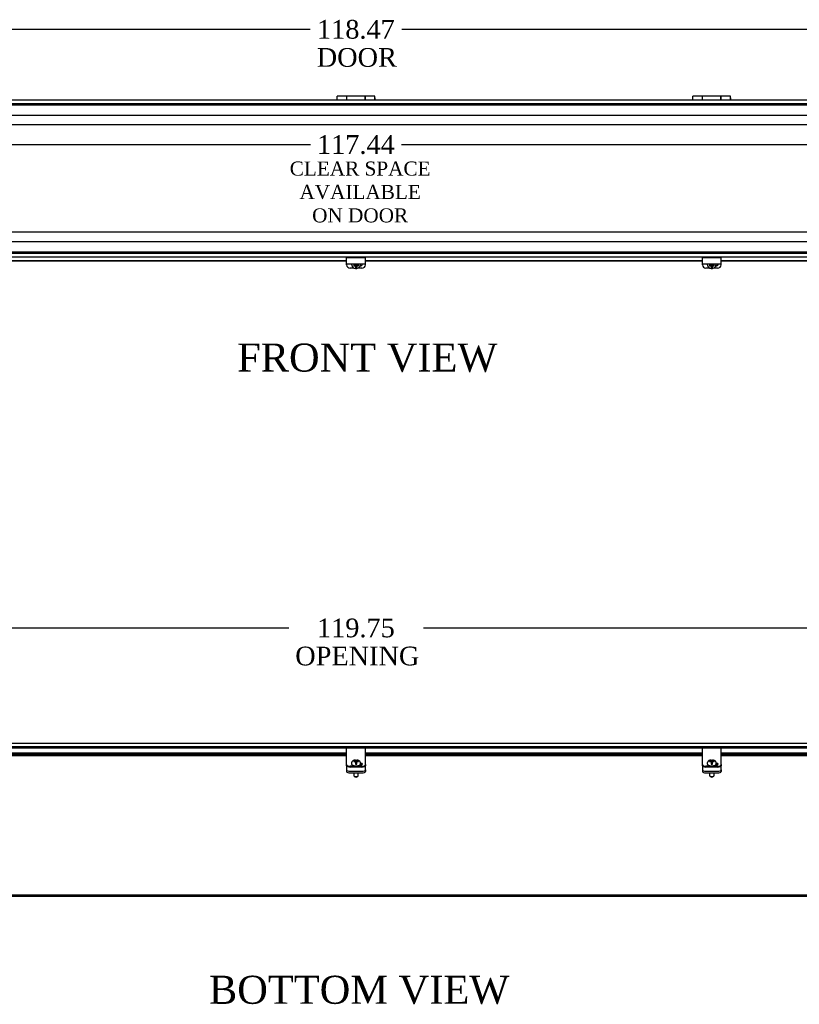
# Model space of a CAD drawing. Header units: inches. Extents: x 3 to 236, y 9 to 158.
# Tile 4 of 9: x 70 to 111, y 9 to 62. Entities that reach past the tile are written whole.
import ezdxf
from ezdxf.enums import TextEntityAlignment as Align
from ezdxf.lldxf.tags import DXFTag

# ---------------------------------------------------------------- set-up
doc = ezdxf.new("R2010")
doc.units = ezdxf.units.IN
doc.header["$MEASUREMENT"] = 0
for name, color, linetype in [('COM40176', 7, 'CONTINUOUS'), ('COM49266', 7, 'CONTINUOUS'), ('COM49267', 7, 'CONTINUOUS'), ('COM52631', 7, 'CONTINUOUS'), ('DEFAULT', 7, 'CONTINUOUS'), ('DV1_DEFAULT', 7, 'CONTINUOUS'), ('HNG11000', 7, 'CONTINUOUS'), ('SCS19419', 7, 'CONTINUOUS')]:
    doc.layers.add(name, color=color, linetype=linetype)
doc.styles.add('SEACAD_TIMES_NEW_ROMAN', font='times.ttf')
tags = doc.linetypes.add('HIDDEN2', pattern=[0.1875, 0.125, -0.0625]).pattern_tags.tags
tags[6:7] = [DXFTag(74, 4), DXFTag(75, 0), DXFTag(340, '0'), DXFTag(46, 0.0), DXFTag(50, 0.0), DXFTag(44, 0.0), DXFTag(45, 0.0)]
tags[4:5] = [DXFTag(74, 4), DXFTag(75, 0), DXFTag(340, '0'), DXFTag(46, 0.0), DXFTag(50, 0.0), DXFTag(44, 0.0), DXFTag(45, 0.0)]

# ---------------------------------------------------------------- blocks, each defined once
blk = doc.blocks.new('GDIMGGROUP3')
at = {"layer": 'DEFAULT', "color": 136, "linetype": 'Continuous'}
for p, q in [((28.359, 61.386), (85.146, 61.386)), ((90.04, 61.386), (146.827, 61.386))]:
    blk.add_line(p, q, dxfattribs=at)
at = {"layer": 'DEFAULT', "color": 136, "linetype": 'Continuous', "style": 'SEACAD_TIMES_NEW_ROMAN'}
for s, p in [('118.47', (85.508, 61.886)), ('DOOR', (85.496, 60.386))]:
    blk.add_text(s, height=1, dxfattribs=at).set_placement(p, align=Align.TOP_LEFT)
blk = doc.blocks.new('GDIMGGROUP7')
at = {"layer": 'DEFAULT', "color": 136, "linetype": 'Continuous'}
for p, q in [((27.718, 29.416), (83.997, 29.416)), ((91.19, 29.416), (147.468, 29.416))]:
    blk.add_line(p, q, dxfattribs=at)
at = {"layer": 'DEFAULT', "color": 136, "linetype": 'Continuous', "style": 'SEACAD_TIMES_NEW_ROMAN'}
for s, p in [('119.75', (85.508, 29.916)), ('OPENING', (84.347, 28.416))]:
    blk.add_text(s, height=1, dxfattribs=at).set_placement(p, align=Align.TOP_LEFT)
blk = doc.blocks.new('GDIMGGROUP8')
at = {"layer": 'DEFAULT', "color": 136, "linetype": 'Continuous'}
for p, q in [((28.875, 55.235), (85.158, 55.235)), ((90.028, 55.235), (146.311, 55.235))]:
    blk.add_line(p, q, dxfattribs=at)
at = {"layer": 'DEFAULT', "color": 136, "linetype": 'Continuous', "style": 'SEACAD_TIMES_NEW_ROMAN'}
blk.add_text('117.44', height=1, dxfattribs=at).set_placement((85.508, 55.735), align=Align.TOP_LEFT)

msp = doc.modelspace()

# ---------------------------------------------------------------- linework, layer by layer
at = {"layer": 'COM40176', "color": 7, "linetype": 'Continuous'}
for p, q in [((87.093, 48.955), (87.093, 49.18)), ((88.093, 49.18), (87.093, 49.18)), ((87.093, 48.861), (87.093, 48.955)), ((88.093, 48.955), (88.093, 49.18)), ((88.093, 48.861), (88.093, 48.955)), ((106.093, 48.955), (106.093, 49.18)), ((107.093, 49.18), (106.093, 49.18)), ((106.093, 48.861), (106.093, 48.955)), ((107.093, 48.955), (107.093, 49.18)), ((107.093, 48.861), (107.093, 48.955)), ((87.093, 48.808), (87.093, 48.861)), ((87.093, 48.861), (88.093, 48.861)), ((87.485, 48.637), (87.281, 48.637)), ((87.905, 48.637), (87.703, 48.637)), ((88.093, 48.808), (88.093, 48.861)), ((106.093, 48.808), (106.093, 48.861)), ((106.093, 48.861), (107.093, 48.861)), ((106.485, 48.637), (106.281, 48.637)), ((106.905, 48.637), (106.703, 48.637)), ((107.093, 48.808), (107.093, 48.861)), ((87.093, 22.881), (87.093, 23.004)), ((88.093, 23.004), (87.093, 23.004)), ((87.093, 22.301), (87.093, 22.881)), ((88.093, 22.881), (88.093, 23.004)), ((88.093, 22.301), (88.093, 22.881)), ((106.093, 22.881), (106.093, 23.004)), ((107.093, 23.004), (106.093, 23.004)), ((106.093, 22.301), (106.093, 22.881)), ((107.093, 22.881), (107.093, 23.004)), ((107.093, 22.301), (107.093, 22.881)), ((87.093, 22.263), (87.093, 22.301)), ((87.093, 22.114), (87.093, 22.263)), ((87.093, 22.063), (87.093, 22.114)), ((88.093, 22.263), (88.093, 22.301)), ((88.093, 22.114), (88.093, 22.263)), ((88.093, 22.114), (88.093, 22.063)), ((106.093, 22.263), (106.093, 22.301)), ((106.093, 22.114), (106.093, 22.263)), ((106.093, 22.063), (106.093, 22.114)), ((107.093, 22.263), (107.093, 22.301)), ((107.093, 22.114), (107.093, 22.263)), ((107.093, 22.114), (107.093, 22.063)), ((87.905, 22.035), (87.281, 22.035)), ((87.905, 21.983), (87.281, 21.983)), ((87.766, 22.081), (87.797, 22.081)), ((106.905, 22.035), (106.281, 22.035)), ((106.905, 21.983), (106.281, 21.983)), ((106.766, 22.081), (106.797, 22.081))]:
    msp.add_line(p, q, dxfattribs=at)
for centre, major_axis, ratio, start_param, end_param in [((87.281, 48.808), (-0.188, 0), 0.906308, 0, 1.570796), ((87.797, 48.864), (-0.14, 0), 0.906308, 1.645667, 3.121159), ((87.797, 48.888), (-0.141, 0), 0.906308, 1.732532, 2.930417), ((87.905, 48.808), (-0.188, 0), 0.906308, 1.570796, 3.141593), ((106.281, 48.808), (-0.188, 0), 0.906308, 0, 1.570796), ((106.797, 48.864), (-0.14, 0), 0.906308, 1.645667, 3.121159), ((106.797, 48.888), (-0.14, 0), 0.906308, 1.732532, 2.930417), ((106.905, 48.808), (-0.188, 0), 0.906308, 1.570796, 3.141593), ((87.281, 22.114), (-0.188, 0), 0.422618, 0, 1.570796), ((87.797, 22.141), (-0.14, 0), 0.422618, 1.570796, 4.453838), ((87.797, 22.089), (-0.141, 0), 0.422618, 3.591638, 4.470707), ((87.905, 22.114), (-0.188, 0), 0.422618, 1.570796, 3.141593), ((106.281, 22.114), (-0.188, 0), 0.422618, 0, 1.570796), ((106.797, 22.141), (-0.14, 0), 0.422618, 1.570796, 4.453838), ((106.797, 22.089), (-0.14, 0), 0.422618, 3.591638, 4.470707), ((106.905, 22.114), (-0.188, 0), 0.422618, 1.570796, 3.141593), ((87.281, 22.063), (0.188, 0), 0.422618, 3.141593, 4.712389), ((87.905, 22.063), (0.188, 0), 0.422618, 4.712389, 6.283185), ((106.281, 22.063), (0.188, 0), 0.422618, 3.141593, 4.712389), ((106.905, 22.063), (0.188, 0), 0.422618, 4.712389, 6.283185)]:
    msp.add_ellipse(centre, major_axis=major_axis, ratio=ratio, start_param=start_param, end_param=end_param, dxfattribs=at)
at = {"layer": 'COM49266', "color": 7, "linetype": 'HIDDEN2'}
for p, q in [((27.718, 57.358), (147.468, 57.358)), ((28.359, 57.43), (146.827, 57.43)), ((28.359, 56.805), (146.827, 56.805)), ((28.359, 50.055), (146.827, 50.055)), ((27.718, 49.502), (147.468, 49.502)), ((28.359, 49.43), (146.827, 49.43)), ((27.718, 23.014), (147.468, 23.014)), ((28.359, 23.086), (146.827, 23.086)), ((27.718, 15.158), (147.468, 15.158))]:
    msp.add_line(p, q, dxfattribs=at)
at = {"layer": 'COM49266', "color": 7, "linetype": 'Continuous'}
msp.add_line((27.718, 15.086), (147.468, 15.086), dxfattribs=at)
at = {"layer": 'COM49267', "color": 7, "linetype": 'Continuous'}
for p, q in [((28.359, 57.618), (146.827, 57.618)), ((28.359, 49.243), (146.827, 49.243)), ((87.093, 49.024), (69.093, 49.024)), ((87.093, 49.007), (69.093, 49.007)), ((106.093, 49.024), (88.093, 49.024)), ((106.093, 49.007), (88.093, 49.007)), ((125.093, 49.024), (107.093, 49.024)), ((125.093, 49.007), (107.093, 49.007)), ((28.359, 23.258), (146.827, 23.258)), ((87.093, 22.719), (69.093, 22.719)), ((87.093, 22.649), (69.093, 22.649)), ((106.093, 22.719), (88.093, 22.719)), ((106.093, 22.649), (88.093, 22.649)), ((125.093, 22.719), (107.093, 22.719)), ((125.093, 22.649), (107.093, 22.649)), ((69.093, 22.602), (87.093, 22.602)), ((88.093, 22.602), (106.093, 22.602)), ((107.093, 22.602), (125.093, 22.602))]:
    msp.add_line(p, q, dxfattribs=at)
at = {"layer": 'COM52631', "color": 7, "linetype": 'Continuous'}
for p, q in [((87.82, 48.767), (87.841, 48.767)), ((106.82, 48.767), (106.841, 48.767)), ((87.093, 22.052), (87.093, 22.063)), ((87.093, 22.052), (87.093, 22.009)), ((87.093, 22.009), (87.093, 21.836)), ((87.093, 21.836), (87.093, 21.75)), ((87.281, 21.757), (87.905, 21.757)), ((87.281, 21.671), (87.905, 21.671)), ((88.093, 22.063), (88.093, 22.052)), ((88.093, 22.009), (88.093, 22.052)), ((88.093, 21.836), (88.093, 22.009)), ((88.093, 21.836), (88.093, 21.75)), ((106.093, 22.052), (106.093, 22.063)), ((106.093, 22.052), (106.093, 22.009)), ((106.093, 22.009), (106.093, 21.836)), ((106.093, 21.836), (106.093, 21.75)), ((106.281, 21.757), (106.905, 21.757)), ((106.281, 21.671), (106.905, 21.671)), ((107.093, 22.063), (107.093, 22.052)), ((107.093, 22.009), (107.093, 22.052)), ((107.093, 21.836), (107.093, 22.009)), ((107.093, 21.836), (107.093, 21.75))]:
    msp.add_line(p, q, dxfattribs=at)
for centre, start_param, end_param in [((87.281, 21.836), 0, 1.570796), ((87.281, 21.75), 0, 1.570796), ((87.905, 21.836), 1.570796, 3.141593), ((87.905, 21.75), 1.570796, 3.141593), ((106.281, 21.836), 0, 1.570796), ((106.281, 21.75), 0, 1.570796), ((106.905, 21.836), 1.570796, 3.141593), ((106.905, 21.75), 1.570796, 3.141593)]:
    msp.add_ellipse(centre, major_axis=(-0.188, 0), ratio=0.422618, start_param=start_param, end_param=end_param, dxfattribs=at)
at = {"layer": 'DV1_DEFAULT', "color": 7, "linetype": 'HIDDEN2'}
for p, q in [((28.875, 56.307), (146.311, 56.307)), ((146.311, 50.555), (28.875, 50.555))]:
    msp.add_line(p, q, dxfattribs=at)
at = {"layer": 'HNG11000', "color": 7, "linetype": 'Continuous'}
for p, q in [((86.568, 57.68), (86.568, 57.618)), ((86.593, 57.618), (86.593, 57.808)), ((87.093, 57.808), (86.593, 57.808)), ((87.093, 57.808), (87.093, 57.618)), ((87.098, 57.73), (87.093, 57.73)), ((87.098, 57.618), (87.098, 57.808)), ((88.088, 57.808), (87.098, 57.808)), ((88.088, 57.618), (88.088, 57.808)), ((88.093, 57.73), (88.088, 57.73)), ((88.093, 57.618), (88.093, 57.808)), ((88.593, 57.808), (88.093, 57.808)), ((88.593, 57.618), (88.593, 57.808)), ((88.618, 57.618), (88.618, 57.68)), ((105.563, 57.68), (105.563, 57.618)), ((105.588, 57.618), (105.588, 57.808)), ((106.088, 57.808), (105.588, 57.808)), ((106.088, 57.808), (106.088, 57.618)), ((106.093, 57.73), (106.088, 57.73)), ((106.093, 57.618), (106.093, 57.808)), ((107.083, 57.808), (106.093, 57.808)), ((107.083, 57.618), (107.083, 57.808)), ((107.088, 57.73), (107.083, 57.73)), ((107.088, 57.618), (107.088, 57.808)), ((107.588, 57.808), (107.088, 57.808)), ((107.588, 57.618), (107.588, 57.808)), ((107.613, 57.618), (107.613, 57.68))]:
    msp.add_line(p, q, dxfattribs=at)
for centre, start, end in [((86.618, 57.68), 120, 180), ((88.568, 57.68), 0, 60), ((105.613, 57.68), 120, 180), ((107.563, 57.68), 0, 60)]:
    msp.add_arc(centre, 0.05, start, end, dxfattribs=at)
at = {"layer": 'SCS19419', "color": 7, "linetype": 'Continuous'}
for p, q in [((87.353, 48.853), (87.353, 48.841)), ((87.47, 48.822), (87.47, 48.758)), ((87.478, 48.822), (87.47, 48.822)), ((87.47, 48.79), (87.536, 48.79)), ((87.47, 48.758), (87.478, 48.758)), ((87.535, 48.822), (87.478, 48.822)), ((87.478, 48.758), (87.535, 48.758)), ((87.52, 48.822), (87.52, 48.8)), ((87.57, 48.819), (87.52, 48.819)), ((87.52, 48.8), (87.57, 48.8)), ((87.535, 48.822), (87.56, 48.844)), ((87.535, 48.758), (87.535, 48.786)), ((87.56, 48.735), (87.535, 48.758)), ((87.56, 48.861), (87.56, 48.844)), ((87.57, 48.846), (87.56, 48.846)), ((87.56, 48.763), (87.56, 48.735)), ((87.56, 48.735), (87.56, 48.685)), ((87.56, 48.685), (87.56, 48.614)), ((87.57, 48.861), (87.57, 48.846)), ((87.57, 48.819), (87.57, 48.8)), ((87.57, 48.8), (87.57, 48.755)), ((87.62, 48.774), (87.57, 48.774)), ((87.57, 48.755), (87.62, 48.755)), ((87.62, 48.846), (87.62, 48.861)), ((87.63, 48.846), (87.62, 48.846)), ((87.62, 48.819), (87.62, 48.8)), ((87.67, 48.819), (87.62, 48.819)), ((87.62, 48.8), (87.67, 48.8)), ((87.62, 48.767), (87.62, 48.8)), ((87.62, 48.767), (87.62, 48.767)), ((87.62, 48.755), (87.62, 48.767)), ((87.63, 48.844), (87.63, 48.861)), ((87.63, 48.844), (87.655, 48.822)), ((87.63, 48.735), (87.63, 48.763)), ((87.655, 48.758), (87.63, 48.735)), ((87.63, 48.686), (87.63, 48.735)), ((87.63, 48.615), (87.63, 48.686)), ((87.653, 48.79), (87.72, 48.79)), ((87.708, 48.822), (87.655, 48.822)), ((87.655, 48.786), (87.655, 48.758)), ((87.655, 48.758), (87.708, 48.758)), ((87.67, 48.8), (87.67, 48.822)), ((87.72, 48.822), (87.708, 48.822)), ((87.708, 48.758), (87.72, 48.758)), ((87.72, 48.758), (87.72, 48.822)), ((87.833, 48.841), (87.833, 48.853)), ((106.353, 48.853), (106.353, 48.841)), ((106.47, 48.822), (106.47, 48.758)), ((106.478, 48.822), (106.47, 48.822)), ((106.47, 48.79), (106.536, 48.79)), ((106.47, 48.758), (106.478, 48.758)), ((106.535, 48.822), (106.478, 48.822)), ((106.478, 48.758), (106.535, 48.758)), ((106.52, 48.822), (106.52, 48.8)), ((106.57, 48.819), (106.52, 48.819)), ((106.52, 48.8), (106.57, 48.8)), ((106.535, 48.822), (106.56, 48.844)), ((106.535, 48.758), (106.535, 48.786)), ((106.56, 48.735), (106.535, 48.758)), ((106.56, 48.861), (106.56, 48.844)), ((106.57, 48.846), (106.56, 48.846)), ((106.56, 48.763), (106.56, 48.735)), ((106.56, 48.735), (106.56, 48.685)), ((106.56, 48.685), (106.56, 48.614)), ((106.57, 48.861), (106.57, 48.846)), ((106.57, 48.819), (106.57, 48.8)), ((106.57, 48.8), (106.57, 48.755)), ((106.62, 48.774), (106.57, 48.774)), ((106.57, 48.755), (106.62, 48.755)), ((106.62, 48.846), (106.62, 48.861)), ((106.63, 48.846), (106.62, 48.846)), ((106.62, 48.819), (106.62, 48.8)), ((106.67, 48.819), (106.62, 48.819)), ((106.62, 48.8), (106.67, 48.8)), ((106.62, 48.767), (106.62, 48.8)), ((106.62, 48.767), (106.62, 48.767)), ((106.62, 48.755), (106.62, 48.767)), ((106.63, 48.844), (106.63, 48.861)), ((106.63, 48.844), (106.655, 48.822)), ((106.63, 48.735), (106.63, 48.763)), ((106.655, 48.758), (106.63, 48.735)), ((106.63, 48.686), (106.63, 48.735)), ((106.63, 48.615), (106.63, 48.686)), ((106.653, 48.79), (106.72, 48.79)), ((106.708, 48.822), (106.655, 48.822)), ((106.655, 48.786), (106.655, 48.758)), ((106.655, 48.758), (106.708, 48.758)), ((106.67, 48.8), (106.67, 48.822)), ((106.72, 48.822), (106.708, 48.822)), ((106.708, 48.758), (106.72, 48.758)), ((106.72, 48.758), (106.72, 48.822)), ((106.833, 48.841), (106.833, 48.853)), ((87.353, 22.19), (87.353, 22.163)), ((87.47, 22.314), (87.47, 22.284)), ((87.478, 22.314), (87.47, 22.314)), ((87.47, 22.284), (87.478, 22.284)), ((87.535, 22.314), (87.478, 22.314)), ((87.478, 22.284), (87.535, 22.284)), ((87.535, 22.314), (87.56, 22.325)), ((87.535, 22.284), (87.535, 22.314)), ((87.56, 22.274), (87.535, 22.284)), ((87.56, 22.348), (87.56, 22.36)), ((87.56, 22.348), (87.56, 22.325)), ((87.56, 22.325), (87.56, 22.274)), ((87.56, 22.274), (87.56, 22.25)), ((87.56, 22.25), (87.56, 22.146)), ((87.57, 22.242), (87.56, 22.242)), ((87.56, 22.221), (87.57, 22.221)), ((87.57, 22.264), (87.57, 22.242)), ((87.62, 22.264), (87.57, 22.264)), ((87.57, 22.221), (87.57, 22.242)), ((87.57, 22.223), (87.62, 22.223)), ((87.57, 22.221), (87.57, 22.2)), ((87.57, 22.2), (87.62, 22.2)), ((87.62, 22.257), (87.62, 22.264)), ((87.62, 22.257), (87.62, 22.257)), ((87.62, 22.242), (87.62, 22.257)), ((87.63, 22.242), (87.62, 22.242)), ((87.62, 22.221), (87.62, 22.242)), ((87.62, 22.221), (87.63, 22.221)), ((87.62, 22.206), (87.62, 22.221)), ((87.62, 22.2), (87.62, 22.206)), ((87.63, 22.359), (87.63, 22.347)), ((87.63, 22.325), (87.63, 22.347)), ((87.63, 22.274), (87.63, 22.325)), ((87.63, 22.325), (87.655, 22.314)), ((87.655, 22.284), (87.63, 22.274)), ((87.63, 22.251), (87.63, 22.274)), ((87.63, 22.146), (87.63, 22.251)), ((87.708, 22.314), (87.655, 22.314)), ((87.655, 22.314), (87.655, 22.284)), ((87.655, 22.284), (87.708, 22.284)), ((87.72, 22.313), (87.708, 22.314)), ((87.708, 22.284), (87.72, 22.284)), ((87.72, 22.284), (87.72, 22.313)), ((87.833, 22.163), (87.833, 22.19)), ((106.353, 22.19), (106.353, 22.163)), ((106.47, 22.314), (106.47, 22.284)), ((106.478, 22.314), (106.47, 22.314)), ((106.47, 22.284), (106.478, 22.284)), ((106.535, 22.314), (106.478, 22.314)), ((106.478, 22.284), (106.535, 22.284)), ((106.535, 22.314), (106.56, 22.325)), ((106.535, 22.284), (106.535, 22.314)), ((106.56, 22.274), (106.535, 22.284)), ((106.56, 22.348), (106.56, 22.36)), ((106.56, 22.348), (106.56, 22.325)), ((106.56, 22.325), (106.56, 22.274)), ((106.56, 22.274), (106.56, 22.25)), ((106.56, 22.25), (106.56, 22.146)), ((106.57, 22.242), (106.56, 22.242)), ((106.56, 22.221), (106.57, 22.221)), ((106.57, 22.264), (106.57, 22.242)), ((106.62, 22.264), (106.57, 22.264)), ((106.57, 22.221), (106.57, 22.242)), ((106.57, 22.223), (106.62, 22.223)), ((106.57, 22.221), (106.57, 22.2)), ((106.57, 22.2), (106.62, 22.2)), ((106.62, 22.257), (106.62, 22.264)), ((106.62, 22.257), (106.62, 22.257)), ((106.62, 22.242), (106.62, 22.257)), ((106.63, 22.242), (106.62, 22.242)), ((106.62, 22.221), (106.62, 22.242)), ((106.62, 22.221), (106.63, 22.221)), ((106.62, 22.206), (106.62, 22.221)), ((106.62, 22.2), (106.62, 22.206)), ((106.63, 22.359), (106.63, 22.347)), ((106.63, 22.325), (106.63, 22.347)), ((106.63, 22.274), (106.63, 22.325)), ((106.63, 22.325), (106.655, 22.314)), ((106.655, 22.284), (106.63, 22.274)), ((106.63, 22.251), (106.63, 22.274)), ((106.63, 22.146), (106.63, 22.251)), ((106.708, 22.314), (106.655, 22.314)), ((106.655, 22.314), (106.655, 22.284)), ((106.655, 22.284), (106.708, 22.284)), ((106.72, 22.313), (106.708, 22.314)), ((106.708, 22.284), (106.72, 22.284)), ((106.72, 22.284), (106.72, 22.313)), ((106.833, 22.163), (106.833, 22.19)), ((87.47, 21.671), (87.47, 21.532)), ((87.716, 21.532), (87.716, 21.671)), ((106.47, 21.671), (106.47, 21.532)), ((106.716, 21.532), (106.716, 21.671)), ((87.484, 21.508), (87.537, 21.466)), ((87.649, 21.466), (87.702, 21.508)), ((106.484, 21.508), (106.537, 21.466)), ((106.649, 21.466), (106.702, 21.508))]:
    msp.add_line(p, q, dxfattribs=at)
for centre, radius, start, end in [((87.584, 48.843), 0.23, 181.8011, 264.2946), ((87.572, 48.685), 0.0719, 259.6722, 267.696), ((87.62, 48.731), 0.0236, 88.9715, 90), ((87.616, 48.683), 0.0702, 272.8998, 281.1356), ((87.602, 48.844), 0.23, 276.8864, 359.0513), ((106.584, 48.843), 0.23, 181.8011, 264.2946), ((106.572, 48.685), 0.0719, 259.6722, 267.696), ((106.62, 48.731), 0.0236, 88.9715, 90), ((106.616, 48.683), 0.0702, 272.8998, 281.1356), ((106.602, 48.844), 0.23, 276.8864, 359.0513), ((87.571, 22.145), 0.0111, 177.5964, 264.1762), ((87.62, 22.275), 0.011, 270, 272.2047), ((87.62, 22.211), 0.011, 270, 272.2047), ((87.618, 22.145), 0.0112, 276.1761, 2.3347), ((106.571, 22.145), 0.0111, 177.5964, 264.1762), ((106.62, 22.275), 0.011, 270, 272.2047), ((106.62, 22.211), 0.011, 270, 272.2047), ((106.618, 22.145), 0.0112, 276.1761, 2.3347)]:
    msp.add_arc(centre, radius, start, end, dxfattribs=at)
for centre, major_axis, ratio, start_param, end_param in [((87.593, 48.853), (0.24, 0), 0.906308, 3.104972, 3.141593), ((87.593, 48.841), (0.24, 0), 0.906308, 3.141593, 3.159961), ((87.57, 48.786), (-0.035, 0), 0.422618, 5.993434, 6.283185), ((87.57, 48.763), (0.01, 0), 0.422618, 1.570796, 3.141593), ((87.593, 48.822), (-0.231, 0), 0.906308, 1.468738, 1.685388), ((87.62, 48.763), (0.01, 0), 0.422618, 0, 1.528344), ((87.62, 48.786), (-0.035, 0), 0.422618, 3.141593, 3.431344), ((87.593, 48.853), (0.24, 0), 0.906308, 0, 0.036621), ((106.593, 48.853), (0.24, 0), 0.906308, 3.104972, 3.141593), ((106.593, 48.841), (0.24, 0), 0.906308, 3.141593, 3.159961), ((106.57, 48.786), (-0.035, 0), 0.422618, 5.993434, 6.283185), ((106.57, 48.763), (0.01, 0), 0.422618, 1.570796, 3.141593), ((106.593, 48.822), (-0.231, 0), 0.906308, 1.468738, 1.685388), ((106.62, 48.763), (0.01, 0), 0.422618, 0.000001, 1.528344), ((106.62, 48.786), (-0.035, 0), 0.422618, 3.141593, 3.431344), ((106.593, 48.853), (0.24, 0), 0.906308, 0, 0.036621), ((87.593, 22.163), (-0.24, 0), 0.422618, 6.264677, 6.283185), ((87.57, 22.266), (-0.01, 0), 0.906308, 0, 1.570796), ((87.57, 22.215), (0.01, 0), 0.906308, 3.141593, 4.712389), ((87.593, 22.231), (0.231, 0), 0.422618, 1.456205, 1.672855), ((87.593, 22.231), (-0.231, 0), 0.422618, 1.468738, 1.685388), ((87.62, 22.266), (-0.01, 0), 0.906308, 1.613249, 3.141593), ((87.62, 22.215), (0.01, 0), 0.906308, 4.754841, 6.283185), ((106.593, 22.163), (-0.24, 0), 0.422618, 6.264677, 6.283185), ((106.57, 22.266), (-0.01, 0), 0.906308, 0, 1.570796), ((106.57, 22.215), (0.01, 0), 0.906308, 3.141593, 4.712389), ((106.593, 22.231), (0.231, 0), 0.422618, 1.456205, 1.672855), ((106.593, 22.231), (-0.231, 0), 0.422618, 1.468738, 1.685388), ((106.62, 22.266), (-0.01, 0), 0.906308, 1.613249, 3.141593), ((106.62, 22.215), (0.01, 0), 0.906308, 4.754841, 6.283187), ((87.593, 21.532), (-0.123, 0), 0.422618, 0, 3.141593), ((87.593, 21.478), (0.063, 0), 0.422618, 3.626705, 5.798073), ((106.593, 21.532), (-0.123, 0), 0.422618, 0, 3.141593), ((106.593, 21.478), (-0.063, 0), 0.422618, 0.485112, 2.65648)]:
    msp.add_ellipse(centre, major_axis=major_axis, ratio=ratio, start_param=start_param, end_param=end_param, dxfattribs=at)
for points, knots in [([(87.536, 48.79), (87.541, 48.785), (87.546, 48.781), (87.554, 48.775), (87.557, 48.773), (87.561, 48.77), (87.563, 48.769), (87.566, 48.768), (87.568, 48.767), (87.57, 48.767)], [0, 0, 0, 0, 0.5, 0.5, 0.75, 0.75, 0.875, 0.875, 1, 1, 1, 1]), ([(87.62, 48.767), (87.622, 48.767), (87.623, 48.768), (87.627, 48.769), (87.628, 48.77), (87.632, 48.773), (87.635, 48.775), (87.643, 48.781), (87.648, 48.785), (87.653, 48.79)], [0, 0, 0, 0, 0.125, 0.125, 0.25, 0.25, 0.5, 0.5, 1, 1, 1, 1]), ([(106.536, 48.79), (106.541, 48.785), (106.546, 48.781), (106.554, 48.775), (106.557, 48.773), (106.561, 48.77), (106.563, 48.769), (106.566, 48.768), (106.568, 48.767), (106.57, 48.767)], [0, 0, 0, 0, 0.5, 0.5, 0.75, 0.75, 0.875, 0.875, 1, 1, 1, 1]), ([(106.62, 48.767), (106.622, 48.767), (106.623, 48.768), (106.627, 48.769), (106.628, 48.77), (106.632, 48.773), (106.635, 48.775), (106.643, 48.781), (106.648, 48.785), (106.653, 48.79)], [0, 0, 0, 0, 0.125, 0.125, 0.25, 0.25, 0.5, 0.5, 1, 1, 1, 1]), ([(87.354, 22.166), (87.354, 22.162), (87.353, 22.153), (87.358, 22.136), (87.37, 22.117), (87.387, 22.1), (87.411, 22.085), (87.44, 22.072), (87.474, 22.061), (87.511, 22.053), (87.551, 22.049), (87.591, 22.047), (87.632, 22.048), (87.671, 22.053), (87.708, 22.06), (87.743, 22.07), (87.773, 22.083), (87.797, 22.099), (87.816, 22.116), (87.828, 22.135), (87.833, 22.151), (87.833, 22.16), (87.832, 22.162)], [0, 0, 0, 0, 0.021442, 0.068495, 0.115732, 0.166361, 0.221206, 0.278131, 0.334743, 0.39076, 0.446351, 0.501712, 0.55701, 0.612378, 0.667952, 0.72393, 0.78057, 0.838178, 0.890802, 0.939196, 0.984573, 1, 1, 1, 1]), ([(87.56, 22.359), (87.558, 22.359), (87.543, 22.359), (87.514, 22.354), (87.477, 22.344), (87.443, 22.329), (87.415, 22.311), (87.392, 22.29), (87.374, 22.266), (87.361, 22.239), (87.354, 22.213), (87.354, 22.197), (87.354, 22.19)], [0, 0, 0, 0, 0.016727, 0.144856, 0.27899, 0.408962, 0.52564, 0.632646, 0.735126, 0.835581, 0.935279, 1, 1, 1, 1]), ([(87.56, 22.335), (87.56, 22.333), (87.561, 22.332), (87.564, 22.329), (87.567, 22.328), (87.57, 22.328)], [0, 0, 0, 0, 0.5, 0.5, 1, 1, 1, 1]), ([(87.57, 22.257), (87.568, 22.257), (87.566, 22.256), (87.563, 22.256), (87.561, 22.255), (87.56, 22.255), (87.56, 22.255), (87.56, 22.255)], [0, 0, 0, 0, 0.125, 0.125, 0.25, 0.25, 0.2582906, 0.2582906, 0.2582906, 0.2582906]), ([(87.62, 22.328), (87.622, 22.328), (87.625, 22.329), (87.629, 22.331), (87.63, 22.333), (87.63, 22.335)], [0, 0, 0, 0, 0.5, 0.5, 1, 1, 1, 1]), ([(87.63, 22.255), (87.63, 22.255), (87.63, 22.255), (87.628, 22.255), (87.627, 22.256), (87.623, 22.256), (87.622, 22.257), (87.62, 22.257)], [0.7477145, 0.7477145, 0.7477145, 0.7477145, 0.75, 0.75, 0.875, 0.875, 1, 1, 1, 1]), ([(87.833, 22.191), (87.832, 22.202), (87.831, 22.22), (87.822, 22.249), (87.807, 22.274), (87.789, 22.296), (87.767, 22.314), (87.74, 22.33), (87.709, 22.344), (87.673, 22.353), (87.645, 22.359), (87.631, 22.359), (87.63, 22.359)], [0, 0, 0, 0, 0.099975, 0.201088, 0.299138, 0.39702, 0.498071, 0.606498, 0.726569, 0.857654, 0.9886, 1, 1, 1, 1]), ([(106.354, 22.166), (106.354, 22.162), (106.353, 22.153), (106.358, 22.136), (106.37, 22.117), (106.387, 22.1), (106.411, 22.085), (106.44, 22.072), (106.474, 22.061), (106.511, 22.053), (106.551, 22.049), (106.591, 22.047), (106.632, 22.048), (106.671, 22.053), (106.708, 22.06), (106.743, 22.07), (106.773, 22.083), (106.797, 22.099), (106.816, 22.116), (106.828, 22.135), (106.833, 22.151), (106.833, 22.16), (106.832, 22.162)], [0, 0, 0, 0, 0.021442, 0.068495, 0.115732, 0.166361, 0.221206, 0.278131, 0.334743, 0.39076, 0.446351, 0.501712, 0.55701, 0.612378, 0.667952, 0.72393, 0.78057, 0.838178, 0.890802, 0.939196, 0.984573, 1, 1, 1, 1]), ([(106.56, 22.359), (106.558, 22.359), (106.543, 22.359), (106.514, 22.354), (106.477, 22.344), (106.443, 22.329), (106.415, 22.311), (106.392, 22.29), (106.374, 22.266), (106.361, 22.239), (106.354, 22.213), (106.354, 22.197), (106.354, 22.19)], [0, 0, 0, 0, 0.016727, 0.144856, 0.27899, 0.408962, 0.52564, 0.632646, 0.735126, 0.835581, 0.935279, 1, 1, 1, 1]), ([(106.56, 22.335), (106.56, 22.333), (106.561, 22.332), (106.564, 22.329), (106.567, 22.328), (106.57, 22.328)], [0, 0, 0, 0, 0.5, 0.5, 1, 1, 1, 1]), ([(106.57, 22.257), (106.568, 22.257), (106.566, 22.256), (106.563, 22.256), (106.561, 22.255), (106.56, 22.255), (106.56, 22.255), (106.56, 22.255)], [0, 0, 0, 0, 0.125, 0.125, 0.25, 0.25, 0.2594464, 0.2594464, 0.2594464, 0.2594464]), ([(106.62, 22.328), (106.622, 22.328), (106.625, 22.329), (106.629, 22.331), (106.63, 22.333), (106.63, 22.335)], [0, 0, 0, 0, 0.5, 0.5, 1, 1, 1, 1]), ([(106.63, 22.255), (106.63, 22.255), (106.63, 22.255), (106.628, 22.255), (106.627, 22.256), (106.623, 22.256), (106.622, 22.257), (106.62, 22.257)], [0.7477145, 0.7477145, 0.7477145, 0.7477145, 0.75, 0.75, 0.875, 0.875, 1, 1, 1, 1]), ([(106.833, 22.191), (106.832, 22.202), (106.831, 22.22), (106.822, 22.249), (106.807, 22.274), (106.789, 22.296), (106.767, 22.314), (106.74, 22.33), (106.709, 22.344), (106.673, 22.353), (106.645, 22.359), (106.631, 22.359), (106.63, 22.359)], [0, 0, 0, 0, 0.099975, 0.201088, 0.299138, 0.39702, 0.498071, 0.606498, 0.726569, 0.857654, 0.9886, 1, 1, 1, 1])]:
    msp.add_open_spline(points, degree=3, knots=knots, dxfattribs=at)

# ---------------------------------------------------------------- block references
at = {"layer": 'DEFAULT'}
for name in ['GDIMGGROUP3', 'GDIMGGROUP8', 'GDIMGGROUP7']:
    msp.add_blockref(name, (0, 0), dxfattribs=at)

# ---------------------------------------------------------------- texts
at = {"layer": 'DEFAULT', "color": 136, "linetype": 'Continuous', "style": 'SEACAD_TIMES_NEW_ROMAN'}
for s, p in [('FRONT VIEW', (81.242, 44.606)), ('BOTTOM VIEW', (79.738, 10.84))]:
    msp.add_text(s, height=1.5, dxfattribs=at).set_placement(p, align=Align.TOP_LEFT)
at = {"layer": 'DV1_DEFAULT', "insert": (87.813, 54.325), "char_height": 0.75, "width": 7.73655, "attachment_point": 2}
msp.add_mtext('{\\fTimes New Roman|b0||i0||c0|p34;\\C7;\\H0.75;\\W1.;CLEAR SPACE \\P}{\\fTimes New Roman|b0||i0||c0|p34;\\C7;\\H0.75;\\W1.;AVAILABLE\\P}{\\fTimes New Roman|b0||i0||c0|p34;\\C7;\\H0.75;\\W1.;ON DOOR}', dxfattribs=at)

doc.saveas('drawing.dxf')
